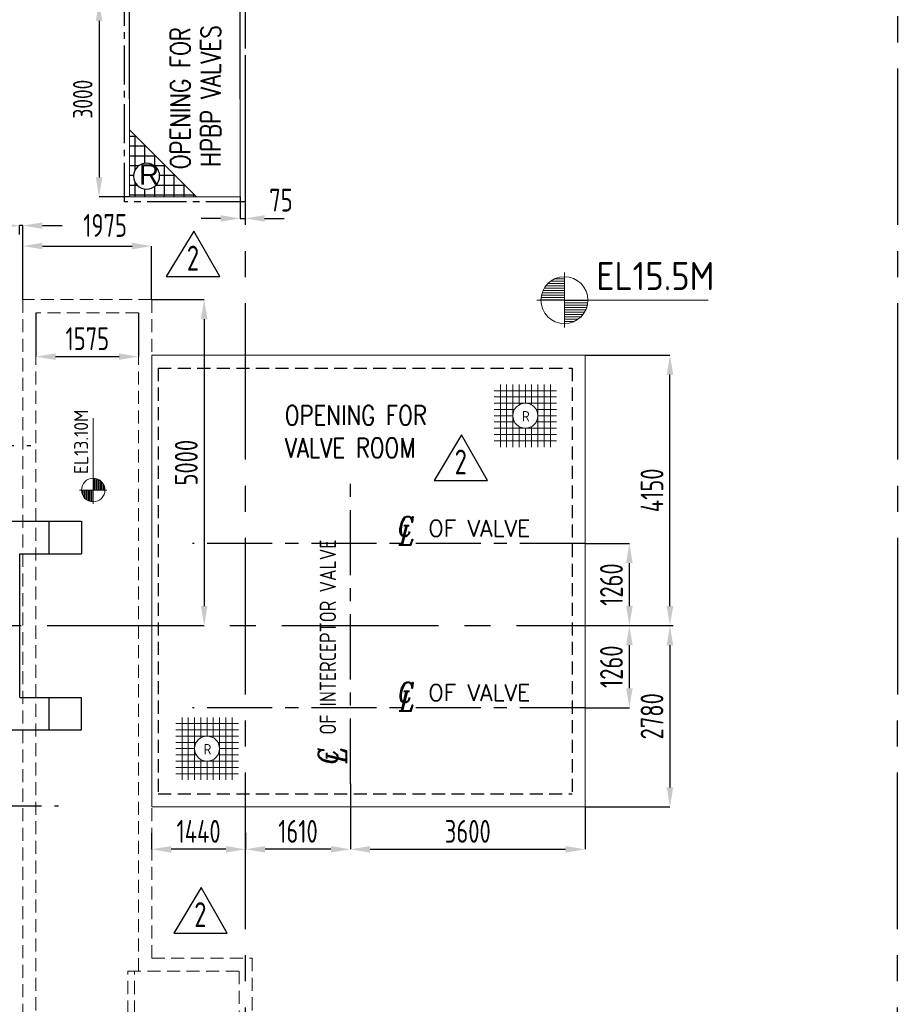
# Model space of a CAD drawing. Extents: x -11758 to 4934791, y -233543 to 1826789.
# Tile 56 of 256: x 73693 to 87203, y 272430 to 287531. Entities that reach past the tile are written whole.
import ezdxf
from ezdxf.enums import TextEntityAlignment as Align

# ---------------------------------------------------------------- set-up
doc = ezdxf.new("R2010")
doc.units = 0
doc.header["$LTSCALE"] = 800
doc.header["$MEASUREMENT"] = 0
for name, pattern in [('CENTER', [2, 1.25, -0.25, 0.25, -0.25]), ('CENTER2', [1.125, 0.75, -0.125, 0.125, -0.125]), ('HIDDEN', [0.375, 0.25, -0.125])]:
    doc.linetypes.add(name, pattern=pattern)
doc.layers.get('0').update_dxf_attribs({"linetype": 'CONTINUOUS'})
doc.layers.get('DEFPOINTS').update_dxf_attribs({"linetype": 'CONTINUOUS'})
for name, color, linetype in [('0-7-COL', 2, 'CENTER'), ('CL', 2, 'CENTER2'), ('DAS', 2, 'HIDDEN'), ('EQP13', 6, 'CONTINUOUS'), ('GRID', 8, 'CENTER'), ('GT_1', 7, 'CONTINUOUS'), ('HANGERS', 1, 'CONTINUOUS'), ('P', 7, 'CONTINUOUS'), ('STR', 2, 'CONTINUOUS'), ('TEXT0', 4, 'CONTINUOUS')]:
    doc.layers.add(name, color=color, linetype=linetype)
for name, color, linetype, lineweight in [('DIM', 4, 'CONTINUOUS', 15), ('Opening', 30, 'CONTINUOUS', 15), ('T', 3, 'CONTINUOUS', 15), ('TEXT', 3, 'CONTINUOUS', 15)]:
    doc.layers.add(name, color=color, linetype=linetype, lineweight=lineweight)
doc.styles.add('DIM', font='romans.shx')
doc.styles.add('HTX11', font='O8111901')
doc.styles.add('ITALIC', font='italicc')
doc.styles.add('ROMANC', font='romanc')
doc.styles.add('ROMANS', font='ISO9.shx', dxfattribs={"width": 0.8})
doc.styles.add('S1', font='SIMPLEX.SHX', dxfattribs={"height": 200})
doc.styles.add('S3', font='ROMANS1.SHX', dxfattribs={"width": 0.8})
doc.styles.add('SIMPLEX', font='simplex')
doc.styles.get("Standard").update_dxf_attribs({"font": 'ISO9'})
doc.styles.add('VER', font='ISO9.SHX')
doc.dimstyles.new('STANDARD$0', dxfattribs={"dimtxt": 250, "dimasz": 200, "dimexe": 0, "dimexo": 0, "dimgap": 100, "dimtad": 1, "dimdec": 0, "dimzin": 0, "dimdsep": 46, "dimtxsty": 'S1', "dimcen": 0, "dimadec": 0, "dimazin": 0, "dimtfac": 1, "dimtdec": 0, "dimtmove": 2, "dimatfit": 3, "dimfxl": 1, "dimtolj": 1, "dimtzin": 0, "dimarcsym": 0})

# ---------------------------------------------------------------- blocks, each defined once
blk = doc.blocks.new('*X4')
at = {"color": 0}
for p, q in [((36154, 29375), (36330, 29375)), ((36183, 29400), (36330, 29400)), ((36226, 29425), (36330, 29425)), ((36092, 29275), (36330, 29275)), ((36102, 29300), (36330, 29300)), ((36115, 29325), (36330, 29325)), ((36132, 29350), (36330, 29350)), ((36080, 29200), (36330, 29200)), ((36081, 29225), (36330, 29225)), ((36085, 29250), (36330, 29250))]:
    blk.add_line(p, q, dxfattribs=at)
blk = doc.blocks.new('LL')
for p, q in [((-711, 0), (-711, 423)), ((-1136, 0), (-711, 0)), ((1493, 0), (-711, 0)), ((-711, 0), (-711, -418))]:
    blk.add_line(p, q)
for start, end in [(90, 180), (0, 90), (180, 270), (270, 0)]:
    blk.add_arc((-711, 0), 360, start, end)
at = {"xscale": 1.440000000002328, "yscale": 1.440000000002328, "zscale": 1.440000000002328}
blk.add_blockref('*X4', (-53026, -42044), dxfattribs=at)
at = {"xscale": 1.440000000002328, "yscale": 1.440000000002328, "zscale": 1.440000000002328, "rotation": 180}
blk.add_blockref('*X4', (51604, 42044), dxfattribs=at)
at = {"flags": 4}
blk.add_attdef('LEVEL', (-222, 154), '', height=432, dxfattribs=at)
blk = doc.blocks.new('A$C48B609D5')
at = {"linetype": 'HIDDEN'}
for p, q in [((12335, 5000), (12335, -6050)), ((14310, 5000), (12335, 5000)), ((14310, 5000), (14310, -5100)), ((12535, 4800), (12535, -6250)), ((14110, 4800), (12535, 4800)), ((14110, 4800), (14110, -5300)), ((14310, -5100), (15850, -5100)), ((15850, -5100), (15850, -8250)), ((13945, -5300), (15650, -5300)), ((13945, -8050), (13945, -5300)), ((14045, -8050), (14045, -5300)), ((15650, -5300), (15650, -8050))]:
    blk.add_line(p, q, dxfattribs=at)
blk = doc.blocks.new('*D350')
at = {"layer": 'DEFPOINTS', "color": 0, "transparency": 16777216}
for p in [(75718, 283237), (75939, 278237), (76524, 278237)]:
    blk.add_point(p, dxfattribs=at)
at = {"layer": 'DIM', "color": 9, "lineweight": -2, "transparency": 16777216}
for p, q in [((75718, 283237), (76524, 283237)), ((76524, 282937), (76524, 278537)), ((75939, 278237), (76524, 278237))]:
    blk.add_line(p, q, dxfattribs=at)
at = {"layer": 'DIM', "color": 9, "transparency": 16777216}
for points in [[(76474, 282937), (76574, 282937), (76524, 283237)], [(76474, 278537), (76574, 278537), (76524, 278237)]]:
    blk.add_solid(points, dxfattribs=at)
at = {"layer": 'DIM', "transparency": 16777216, "insert": (76249, 280737), "char_height": 350, "attachment_point": 5, "rotation": 90, "style": 'ROMANS'}
blk.add_mtext('\\A1;5000', dxfattribs=at)
blk = doc.blocks.new('*D351')
at = {"layer": 'DEFPOINTS', "color": 0, "transparency": 16777216}
for p in [(75718, 284059), (73743, 283237), (75718, 283237)]:
    blk.add_point(p, dxfattribs=at)
at = {"layer": 'DIM', "color": 9, "lineweight": -2, "transparency": 16777216}
for p, q in [((73743, 283237), (73743, 284059)), ((74043, 284059), (75418, 284059)), ((75718, 283237), (75718, 284059))]:
    blk.add_line(p, q, dxfattribs=at)
at = {"layer": 'DIM', "color": 9, "transparency": 16777216}
for points in [[(74043, 284109), (74043, 284009), (73743, 284059)], [(75418, 284109), (75418, 284009), (75718, 284059)]]:
    blk.add_solid(points, dxfattribs=at)
at = {"layer": 'DIM', "transparency": 16777216, "insert": (75004, 284375), "char_height": 350, "attachment_point": 5, "style": 'ROMANS'}
blk.add_mtext('\\A1;1975', dxfattribs=at)
blk = doc.blocks.new('*D352')
at = {"layer": 'DEFPOINTS', "color": 0, "transparency": 16777216}
for p in [(73943, 283037), (75518, 283037), (75518, 282363)]:
    blk.add_point(p, dxfattribs=at)
at = {"layer": 'DIM', "color": 9, "lineweight": -2, "transparency": 16777216}
for p, q in [((73943, 283037), (73943, 282363)), ((75518, 283037), (75518, 282363)), ((74243, 282363), (75218, 282363))]:
    blk.add_line(p, q, dxfattribs=at)
at = {"layer": 'DIM', "color": 9, "transparency": 16777216}
for points in [[(74243, 282413), (74243, 282313), (73943, 282363)], [(75218, 282413), (75218, 282313), (75518, 282363)]]:
    blk.add_solid(points, dxfattribs=at)
at = {"layer": 'DIM', "transparency": 16777216, "insert": (74731, 282638), "char_height": 350, "attachment_point": 5, "style": 'ROMANS'}
blk.add_mtext('\\A1;1575', dxfattribs=at)
blk = doc.blocks.new('*D400')
at = {"layer": 'DEFPOINTS', "color": 0, "transparency": 16777216}
for p in [(77076, 288213), (75376, 286312), (77076, 286312)]:
    blk.add_point(p, dxfattribs=at)
at = {"layer": 'DIM', "color": 9, "lineweight": -2, "transparency": 16777216}
for p, q in [((75376, 286312), (75376, 288213)), ((75676, 288213), (76776, 288213)), ((77076, 286312), (77076, 288213))]:
    blk.add_line(p, q, dxfattribs=at)
at = {"layer": 'DIM', "color": 9, "transparency": 16777216}
for points in [[(75676, 288263), (75676, 288163), (75376, 288213)], [(76776, 288263), (76776, 288163), (77076, 288213)]]:
    blk.add_solid(points, dxfattribs=at)
at = {"layer": 'DIM', "transparency": 16777216, "insert": (76226, 288463), "char_height": 300, "attachment_point": 5, "style": 'ROMANS'}
blk.add_mtext('\\A1;1700', dxfattribs=at)
blk = doc.blocks.new('*D412')
at = {"layer": 'DEFPOINTS', "color": 0, "transparency": 16777216}
for p in [(75376, 287812), (74911, 284812), (75376, 284812)]:
    blk.add_point(p, dxfattribs=at)
at = {"layer": 'DIM', "color": 9, "lineweight": -2, "transparency": 16777216}
for p, q in [((75376, 287812), (74911, 287812)), ((74911, 287512), (74911, 285112)), ((75376, 284812), (74911, 284812))]:
    blk.add_line(p, q, dxfattribs=at)
at = {"layer": 'DIM', "color": 9, "transparency": 16777216}
for points in [[(74861, 287512), (74961, 287512), (74911, 287812)], [(74861, 285112), (74961, 285112), (74911, 284812)]]:
    blk.add_solid(points, dxfattribs=at)
at = {"layer": 'DIM', "transparency": 16777216, "insert": (74661, 286312), "char_height": 300, "attachment_point": 5, "rotation": 90, "style": 'ROMANS'}
blk.add_mtext('\\A1;3000', dxfattribs=at)
blk = doc.blocks.new('CL')
at = {"linetype": 'Continuous', "style": 'ITALIC', "width": 0.85}
blk.add_text('C', height=200, dxfattribs=at).set_placement((-29, -4), (133, -4), align=Align.FIT)
at = {"linetype": 'Continuous', "style": 'ITALIC'}
blk.add_text('L', height=200, dxfattribs=at).set_placement((-16, -93), (146, -93), align=Align.FIT)
blk = doc.blocks.new('*D276')
at = {"layer": 'DEFPOINTS', "color": 0, "transparency": 16777216}
for p in [(82368, 279497), (83047, 279497), (82950, 278237)]:
    blk.add_point(p, dxfattribs=at)
at = {"layer": 'DIM', "color": 9, "lineweight": -2, "transparency": 16777216}
for p, q in [((82368, 279497), (83047, 279497)), ((83047, 278537), (83047, 279197)), ((82950, 278237), (83047, 278237))]:
    blk.add_line(p, q, dxfattribs=at)
at = {"layer": 'DIM', "color": 9, "transparency": 16777216}
for points in [[(82997, 279197), (83097, 279197), (83047, 279497)], [(82997, 278537), (83097, 278537), (83047, 278237)]]:
    blk.add_solid(points, dxfattribs=at)
at = {"layer": 'DIM', "transparency": 16777216, "insert": (82772, 278867), "char_height": 350, "attachment_point": 5, "rotation": 90, "style": 'ROMANS'}
blk.add_mtext('\\A1;1260', dxfattribs=at)
blk = doc.blocks.new('*D277')
at = {"layer": 'DEFPOINTS', "color": 0, "transparency": 16777216}
for p in [(82734, 278237), (83047, 278237), (82368, 276977)]:
    blk.add_point(p, dxfattribs=at)
at = {"layer": 'DIM', "color": 9, "lineweight": -2, "transparency": 16777216}
for p, q in [((82734, 278237), (83047, 278237)), ((83047, 277277), (83047, 277937)), ((82368, 276977), (83047, 276977))]:
    blk.add_line(p, q, dxfattribs=at)
at = {"layer": 'DIM', "color": 9, "transparency": 16777216}
for points in [[(82997, 277937), (83097, 277937), (83047, 278237)], [(82997, 277277), (83097, 277277), (83047, 276977)]]:
    blk.add_solid(points, dxfattribs=at)
at = {"layer": 'DIM', "transparency": 16777216, "insert": (82772, 277607), "char_height": 350, "attachment_point": 5, "rotation": 90, "style": 'ROMANS'}
blk.add_mtext('\\A1;1260', dxfattribs=at)
blk = doc.blocks.new('*D278')
at = {"layer": 'DEFPOINTS', "color": 0, "transparency": 16777216}
for p in [(78768, 275811), (82368, 275457), (82368, 274807)]:
    blk.add_point(p, dxfattribs=at)
at = {"layer": 'DIM', "color": 9, "lineweight": -2, "transparency": 16777216}
for p, q in [((78768, 275811), (78768, 274807)), ((82368, 275457), (82368, 274807)), ((79068, 274807), (82068, 274807))]:
    blk.add_line(p, q, dxfattribs=at)
at = {"layer": 'DIM', "color": 9, "transparency": 16777216}
for points in [[(79068, 274857), (79068, 274757), (78768, 274807)], [(82068, 274857), (82068, 274757), (82368, 274807)]]:
    blk.add_solid(points, dxfattribs=at)
at = {"layer": 'DIM', "transparency": 16777216, "insert": (80568, 275082), "char_height": 350, "attachment_point": 5, "style": 'ROMANS'}
blk.add_mtext('\\A1;3600', dxfattribs=at)
blk = doc.blocks.new('*D279')
at = {"layer": 'DEFPOINTS', "color": 0, "transparency": 16777216}
for p in [(82368, 282387), (83669, 282387), (83669, 278237)]:
    blk.add_point(p, dxfattribs=at)
at = {"layer": 'DIM', "color": 9, "lineweight": -2, "transparency": 16777216}
for p, q in [((82368, 282387), (83669, 282387)), ((83669, 278537), (83669, 282087))]:
    blk.add_line(p, q, dxfattribs=at)
at = {"layer": 'DIM', "color": 9, "transparency": 16777216}
for points in [[(83619, 282087), (83719, 282087), (83669, 282387)], [(83619, 278537), (83719, 278537), (83669, 278237)]]:
    blk.add_solid(points, dxfattribs=at)
at = {"layer": 'DIM', "transparency": 16777216, "insert": (83394, 280312), "char_height": 350, "attachment_point": 5, "rotation": 90, "style": 'ROMANS'}
blk.add_mtext('\\A1;4150', dxfattribs=at)
blk = doc.blocks.new('*D280')
at = {"layer": 'DEFPOINTS', "color": 0, "transparency": 16777216}
for p in [(83669, 278237), (82368, 275457), (83669, 275457)]:
    blk.add_point(p, dxfattribs=at)
at = {"layer": 'DIM', "color": 9, "lineweight": -2, "transparency": 16777216}
for p, q in [((83669, 277937), (83669, 275757)), ((82368, 275457), (83669, 275457))]:
    blk.add_line(p, q, dxfattribs=at)
at = {"layer": 'DIM', "color": 9, "transparency": 16777216}
for points in [[(83619, 277937), (83719, 277937), (83669, 278237)], [(83619, 275757), (83719, 275757), (83669, 275457)]]:
    blk.add_solid(points, dxfattribs=at)
at = {"layer": 'DIM', "transparency": 16777216, "insert": (83394, 276847), "char_height": 350, "attachment_point": 5, "rotation": 90, "style": 'ROMANS'}
blk.add_mtext('\\A1;2780', dxfattribs=at)
blk = doc.blocks.new('*D287')
at = {"layer": 'DEFPOINTS', "color": 0, "transparency": 16777216}
for p in [(77158, 275058), (78768, 275058), (77158, 274807)]:
    blk.add_point(p, dxfattribs=at)
at = {"layer": 'DIM', "color": 9, "lineweight": -2, "transparency": 16777216}
for p, q in [((77158, 275058), (77158, 274807)), ((78768, 275058), (78768, 274807)), ((78468, 274807), (77458, 274807))]:
    blk.add_line(p, q, dxfattribs=at)
at = {"layer": 'DIM', "color": 9, "transparency": 16777216}
for points in [[(77458, 274857), (77458, 274757), (77158, 274807)], [(78468, 274857), (78468, 274757), (78768, 274807)]]:
    blk.add_solid(points, dxfattribs=at)
at = {"layer": 'DIM', "transparency": 16777216, "insert": (77963, 275082), "char_height": 350, "attachment_point": 5, "style": 'ROMANS'}
blk.add_mtext('\\A1;1610', dxfattribs=at)
blk = doc.blocks.new('*D288')
at = {"layer": 'DEFPOINTS', "color": 0, "transparency": 16777216}
for p in [(75718, 275058), (77158, 275058), (75718, 274807)]:
    blk.add_point(p, dxfattribs=at)
at = {"layer": 'DIM', "color": 9, "lineweight": -2, "transparency": 16777216}
for p, q in [((75718, 275058), (75718, 274807)), ((77158, 275058), (77158, 274807)), ((76858, 274807), (76018, 274807))]:
    blk.add_line(p, q, dxfattribs=at)
at = {"layer": 'DIM', "color": 9, "transparency": 16777216}
for points in [[(76018, 274857), (76018, 274757), (75718, 274807)], [(76858, 274857), (76858, 274757), (77158, 274807)]]:
    blk.add_solid(points, dxfattribs=at)
at = {"layer": 'DIM', "transparency": 16777216, "insert": (76438, 275082), "char_height": 350, "attachment_point": 5, "style": 'ROMANS'}
blk.add_mtext('\\A1;1440', dxfattribs=at)
blk = doc.blocks.new('*D289')
at = {"layer": 'DEFPOINTS', "color": 0, "transparency": 16777216}
for p in [(77076, 284812), (77151, 284737), (77151, 284483)]:
    blk.add_point(p, dxfattribs=at)
at = {"layer": 'DIM', "color": 9, "lineweight": -2, "transparency": 16777216}
for p, q in [((77076, 284812), (77076, 284483)), ((77151, 284737), (77151, 284483)), ((76776, 284483), (76476, 284483)), ((77076, 284483), (77151, 284483)), ((77451, 284483), (77751, 284483))]:
    blk.add_line(p, q, dxfattribs=at)
at = {"layer": 'DIM', "color": 9, "transparency": 16777216}
for points in [[(76776, 284533), (76776, 284433), (77076, 284483)], [(77451, 284533), (77451, 284433), (77151, 284483)]]:
    blk.add_solid(points, dxfattribs=at)
at = {"layer": 'DIM', "transparency": 16777216, "insert": (77702, 284763), "char_height": 350, "attachment_point": 5, "style": 'ROMANS'}
blk.add_mtext('\\A1;75', dxfattribs=at)
blk = doc.blocks.new('*D290')
at = {"layer": 'DEFPOINTS', "color": 0, "transparency": 16777216}
for p in [(73693, 284372), (73693, 284237), (73743, 284059)]:
    blk.add_point(p, dxfattribs=at)
at = {"layer": 'DIM', "color": 9, "lineweight": -2, "transparency": 16777216}
for p, q in [((73393, 284372), (73093, 284372)), ((73693, 284237), (73693, 284372)), ((73743, 284372), (73693, 284372)), ((73743, 284059), (73743, 284372)), ((74043, 284372), (74343, 284372))]:
    blk.add_line(p, q, dxfattribs=at)
at = {"layer": 'DIM', "color": 9, "transparency": 16777216}
for points in [[(73393, 284422), (73393, 284322), (73693, 284372)], [(74043, 284422), (74043, 284322), (73743, 284372)]]:
    blk.add_solid(points, dxfattribs=at)
at = {"layer": 'DIM', "transparency": 16777216, "insert": (73171, 284651), "char_height": 350, "attachment_point": 5, "style": 'ROMANS'}
blk.add_mtext('\\A1;50', dxfattribs=at)
blk = doc.blocks.new('REV2')
at = {"layer": 'HANGERS', "linetype": 'Continuous'}
for p, q in [((95462, 93768), (95042, 93069)), ((95862, 93069), (95462, 93768)), ((95042, 93069), (95862, 93069))]:
    blk.add_line(p, q, dxfattribs=at)
at = {"layer": 'HANGERS', "linetype": 'Continuous', "style": 'ROMANS', "width": 0.8}
blk.add_text('2', height=383, dxfattribs=at).set_placement((95357, 93161))
blk = doc.blocks.new('removable grating')
at = {"layer": 'TEXT', "flags": 128}
for points in [[(76184, 73250), (76184, 72290)], [(76280, 73250), (76280, 72290)], [(76376, 73250), (76376, 72290)], [(76376, 73250), (76376, 72290)], [(76472, 73250), (76472, 72937)], [(76568, 73250), (76568, 72962)], [(76664, 73250), (76664, 72937)], [(76760, 73250), (76760, 72290)], [(76856, 73250), (76856, 72290)], [(76952, 73250), (76952, 72290)], [(76088, 73154), (77048, 73154)], [(76088, 73058), (77048, 73058)], [(76088, 72962), (77048, 72962)], [(76088, 72866), (76402, 72866)], [(76734, 72866), (77048, 72866)], [(76088, 72770), (76376, 72770)], [(76088, 72674), (76402, 72674)], [(76734, 72674), (77048, 72674)], [(76760, 72770), (77048, 72770)], [(76088, 72578), (77048, 72578)], [(76472, 72604), (76472, 72290)], [(76568, 72578), (76568, 72290)], [(76664, 72604), (76664, 72290)], [(76088, 72482), (77048, 72482)], [(76088, 72386), (77048, 72386)]]:
    blk.add_lwpolyline(points, dxfattribs=at)
blk.add_lwpolyline([(76760, 72770, 1), (76376, 72770, 1), (76760, 72770)], format="xyb", dxfattribs=at)
at = {"layer": 'TEXT', "style": 'ROMANS'}
blk.add_text('R', height=160, dxfattribs=at).set_placement((76515, 72681))

msp = doc.modelspace()

# ---------------------------------------------------------------- hatches: boundary and pattern name
at = {"layer": 'P'}
h = msp.add_hatch(dxfattribs=at)
h.set_pattern_fill('_U', color=256, scale=150, angle=180, style=0, double=1, pattern_type=0)
h.set_pattern_definition([(1e-14, (-8685.23, 223043.7), (-2e-14, 150), []), (90, (-8685.23, 223043.7), (-150, -9e-15), [])])
edge = h.paths.add_edge_path()
edge.add_arc((75640, 285130.9), 200, 0, 360)
h.paths.add_polyline_path([(76406.4, 284812.1), (75376.3, 284812.1), (75376.3, 285842.2)])

# ---------------------------------------------------------------- linework, layer by layer
at = {"color": 2, "linetype": 'CENTER'}
for p, q in [((71001.8, 280999.3), (73862.8, 280999.3)), ((71428, 275474.5), (74289, 275474.5))]:
    msp.add_line(p, q, dxfattribs=at)
for p, q in [((72596.5, 279837.2), (74643.4, 279837.2)), ((74143.4, 279337.2), (74143.4, 279837.2)), ((74643.4, 279837.2), (74643.4, 279337.2)), ((73693.4, 277137.2), (73693.4, 279337.2)), ((73693.4, 279337.2), (74643.4, 279337.2)), ((73693.4, 277137.2), (74643.4, 277137.2)), ((74143.4, 276637.2), (74143.4, 277137.2)), ((74643.4, 276637.2), (74643.4, 277137.2)), ((72596.5, 276637.2), (74643.4, 276637.2))]:
    msp.add_line(p, q)
at = {"layer": '0-7-COL', "linetype": 'CENTER2', "ltscale": 4}
msp.add_line((38116.8, 278237.2), (83963.6, 278237.2), dxfattribs=at)
at = {"layer": 'CL'}
msp.add_lwpolyline([(75301.3, 287887.1), (77151.3, 287887.1), (77151.3, 284737.1), (75301.3, 284737.1)], close=True, dxfattribs=at)
at = {"layer": 'DAS'}
for p, q in [((75818.4, 282187.2), (75818.3, 275657.2)), ((75818.3, 275657.2), (82168.3, 275657.2))]:
    msp.add_line(p, q, dxfattribs=at)
msp.add_lwpolyline([(75818.4, 282187.2), (82168.4, 282187.2), (82168.3, 275657.2)], dxfattribs=at)
at = {"layer": 'DIM'}
msp.add_lwpolyline([(75376.3, 287812.1), (77076.3, 287812.1), (77076.3, 284812.1), (75376.3, 284812.1)], close=True, dxfattribs=at)
at = {"layer": 'EQP13', "color": 2, "linetype": 'CENTER'}
for p, q in [((78768.4, 275810.8), (78768.4, 280526.2)), ((82368.4, 279497.2), (76345.1, 279497.2)), ((82368.4, 276977.2), (76345.1, 276977.2))]:
    msp.add_line(p, q, dxfattribs=at)
at = {"layer": 'GRID', "linetype": 'CENTER2', "ltscale": 4}
for p, q in [((77158.4, 259182.9), (77158.4, 303087.2)), ((87158.4, 259182.9), (87168.4, 299444.2))]:
    msp.add_line(p, q, dxfattribs=at)
at = {"layer": 'GT_1', "flags": 128}
msp.add_lwpolyline([(75840, 285130.9, 1), (75440, 285130.9, 1), (75840, 285130.9)], format="xyb", dxfattribs=at)
at = {"layer": 'Opening'}
msp.add_lwpolyline([(82368.4, 275457.2), (75718.3, 275457.2), (75718.3, 282387.2), (82368.4, 282387.2), (82368.4, 275457.2)], dxfattribs=at)
at = {"layer": 'P'}
msp.add_line((75376.3, 285842.2), (76406.4, 284812.1), dxfattribs=at)

# ---------------------------------------------------------------- block references
at = {"layer": 'DIM'}
for name, p in [('REV2', (-19099.4, 190520.6)), ('A$C48B609D5', (61408.4, 278237.2)), ('removable grating', (4883.3, 208686.8)), ('REV2', (-14991, 187394.9)), ('removable grating', (0, 203580.5)), ('REV2', (-18986.1, 180452.5))]:
    msp.add_blockref(name, p, dxfattribs=at)
msp.add_blockref('LL', (82761.8, 283229.4), dxfattribs=at).add_auto_attribs({'LEVEL': 'EL15.5M'})
at = {"layer": 'DIM', "xscale": 0.5, "yscale": 0.5, "zscale": 0.5, "rotation": 90}
msp.add_blockref('LL', (74821.3, 280672.5), dxfattribs=at).add_auto_attribs({'LEVEL': 'EL13.10M'})
at = {"layer": 'TEXT', "color": 0, "xscale": 1.5, "yscale": 1.5, "zscale": 1.5}
for p in [(79536.1, 279614.1), (79538.8, 277069.9)]:
    msp.add_blockref('CL', p, dxfattribs=at)
at = {"layer": 'TEXT', "color": 0, "xscale": 1.5, "yscale": 1.5, "zscale": 1.5, "rotation": 90}
msp.add_blockref('CL', (78568.4, 276152.9), dxfattribs=at)

# ---------------------------------------------------------------- texts
at = {"layer": 'GT_1', "style": 'HTX11'}
msp.add_text('R', height=312.5, dxfattribs=at).set_placement((75527.5, 285002.1))
at = {"layer": 'STR', "color": 4, "insert": (31556.2, 280757.7), "char_height": 400, "width": 3040.312, "attachment_point": 1, "style": 'VER'}
msp.add_mtext('\\pi-108.42;UNLOADING \\P\\pi958.25;BAY', dxfattribs=at)
at = {"layer": 'T', "style": 'S3', "width": 0.8}
for s, p in [('OPENING FOR', (76308.5, 285237.2)), ('HPBP VALVES', (76771.8, 285275.8))]:
    msp.add_text(s, height=300, rotation=90, dxfattribs=at).set_placement(p)
at = {"layer": 'T', "insert": (85345.4, 109553.9), "char_height": 300, "attachment_point": 1, "rotation": 90, "style": 'ROMANC'}
msp.add_mtext_dynamic_manual_height_columns('\\pi747.71;SWGR TO BE PLACED ON RAISED \\P\\pi1590.6;CHEQUERED PLATE FLOOR', width=9452.561, gutter_width=2000, heights=[0], dxfattribs=at)
at = {"layer": 'T', "insert": (76762.5, 226429.8), "char_height": 300, "width": 2855.548, "attachment_point": 1, "rotation": 90, "style": 'S3'}
msp.add_mtext('\\pi410.63;DEAERATOR \\P\\pi22.06;FIXED SUPPORT', dxfattribs=at)
at = {"layer": 'TEXT', "color": 0, "style": 'DIM'}
for p in [(79962.9, 279604.8), (79962.9, 277084.8)]:
    msp.add_text('OF VALVE', height=250, dxfattribs=at).set_placement(p)
at = {"layer": 'TEXT', "insert": (77758.9, 281614.6), "char_height": 300, "width": 2971.429, "attachment_point": 1, "style": 'SIMPLEX'}
msp.add_mtext('{\\W0.8;OPENING FOR VALVE ROOM}', dxfattribs=at)
at = {"layer": 'TEXT0', "style": 'ROMANS', "width": 0.875}
msp.add_text('OF INTERCEPTOR VALVE', height=250, rotation=90, dxfattribs=at).set_placement((78546.4, 276564.8))

# ---------------------------------------------------------------- dimensions: what is measured, and where the dimension line sits
at = {"layer": 'DIM'}
for base, p1, p2, override, picture, middle in [((77076.3, 288213), (75376.3, 286312.1), (77076.3, 286312.1), {"dimtxt": 300, "dimasz": 300, "dimtxsty": 'ROMANS', "dimclrd": 9, "dimclre": 9, "dimclrt": 256, "dimtix": 1, "dimtmove": 0}, '*D400', (76226.3, 288463)), ((75518.4, 282362.8), (73943.4, 283037.2), (75518.4, 283037.2), {"dimtxt": 350, "dimasz": 300, "dimtxsty": 'ROMANS', "dimclrd": 9, "dimclre": 9, "dimclrt": 256, "dimtix": 1}, '*D352', (74730.9, 282637.8)), ((82368.4, 274806.9), (78768.4, 275810.8), (82368.4, 275457.2), {"dimtxt": 350, "dimasz": 300, "dimtxsty": 'ROMANS', "dimclrd": 9, "dimclre": 9, "dimclrt": 256, "dimtix": 1}, '*D278', (80568.4, 275081.9)), ((75718.4, 274806.9), (77158.4, 275058.5), (75718.4, 275058.5), {"dimtxt": 350, "dimasz": 300, "dimtxsty": 'ROMANS', "dimclrd": 9, "dimclre": 9, "dimclrt": 256, "dimtix": 1}, '*D288', (76438.4, 275081.9)), ((77158.4, 274806.9), (78768.4, 275058.5), (77158.4, 275058.5), {"dimtxt": 350, "dimasz": 300, "dimtxsty": 'ROMANS', "dimclrd": 9, "dimclre": 9, "dimclrt": 256, "dimtix": 1}, '*D287', (77963.4, 275081.9))]:
    dim = msp.add_linear_dim(base=base, p1=p1, p2=p2, dimstyle='STANDARD$0', override=override, dxfattribs=at)
    dim.commit()
    dim.dimension.update_dxf_attribs({"geometry": picture, "text_midpoint": middle})
for base, p1, p2, angle, override, picture, middle in [((74911, 284812.1), (75376.3, 287812.1), (75376.3, 284812.1), 270, {"dimtxt": 300, "dimasz": 300, "dimtxsty": 'ROMANS', "dimclrd": 9, "dimclre": 9, "dimclrt": 256, "dimtix": 1, "dimtmove": 0}, '*D412', (74661, 286312.1)), ((76523.9, 278237.2), (75718.4, 283237.2), (75938.8, 278237.2), 90, {"dimtxt": 350, "dimasz": 300, "dimtxsty": 'ROMANS', "dimclrd": 9, "dimclre": 9, "dimclrt": 256, "dimtix": 1}, '*D350', (76248.9, 280737.2)), ((83668.7, 282387.2), (83668.7, 278237.2), (82368.4, 282387.2), 90, {"dimtxt": 350, "dimasz": 300, "dimtxsty": 'ROMANS', "dimclrd": 9, "dimclre": 9, "dimclrt": 256, "dimtix": 1}, '*D279', (83393.7, 280312.2)), ((83046.8, 279497.2), (82950.3, 278237.2), (82368.4, 279497.2), 90, {"dimtxt": 350, "dimasz": 300, "dimtxsty": 'ROMANS', "dimclrd": 9, "dimclre": 9, "dimclrt": 256, "dimtix": 1}, '*D276', (82771.8, 278867.2)), ((83046.8, 278237.2), (82368.4, 276977.2), (82733.9, 278237.2), 90, {"dimtxt": 350, "dimasz": 300, "dimtxsty": 'ROMANS', "dimclrd": 9, "dimclre": 9, "dimclrt": 256, "dimtix": 1}, '*D277', (82771.8, 277607.2)), ((83668.7, 275457.2), (83668.7, 278237.2), (82368.4, 275457.2), 90, {"dimtxt": 350, "dimasz": 300, "dimtxsty": 'ROMANS', "dimclrd": 9, "dimclre": 9, "dimclrt": 256, "dimtix": 1}, '*D280', (83393.7, 276847.2))]:
    dim = msp.add_linear_dim(base=base, p1=p1, p2=p2, angle=angle, dimstyle='STANDARD$0', override=override, dxfattribs=at)
    dim.commit()
    dim.dimension.update_dxf_attribs({"geometry": picture, "text_midpoint": middle})
for base, p1, p2, picture, middle in [((77151.3, 284482.7), (77076.3, 284812.1), (77151.3, 284737.1), '*D289', (77702, 284762.7)), ((73693.4, 284371.7), (73743.4, 284059.4), (73693.4, 284237.2), '*D290', (73171.1, 284650.6)), ((75718.4, 284059.4), (73743.4, 283237.2), (75718.4, 283237.2), '*D351', (75003.9, 284375.3))]:
    dim = msp.add_linear_dim(base=base, p1=p1, p2=p2, dimstyle='STANDARD$0', override={"dimtxt": 350, "dimasz": 300, "dimtxsty": 'ROMANS', "dimclrd": 9, "dimclre": 9, "dimclrt": 256, "dimtix": 1}, dxfattribs=at)
    dim.commit()
    dim.dimension.update_dxf_attribs({"geometry": picture, "text_midpoint": middle, "dimtype": 160})

doc.saveas('drawing.dxf')
